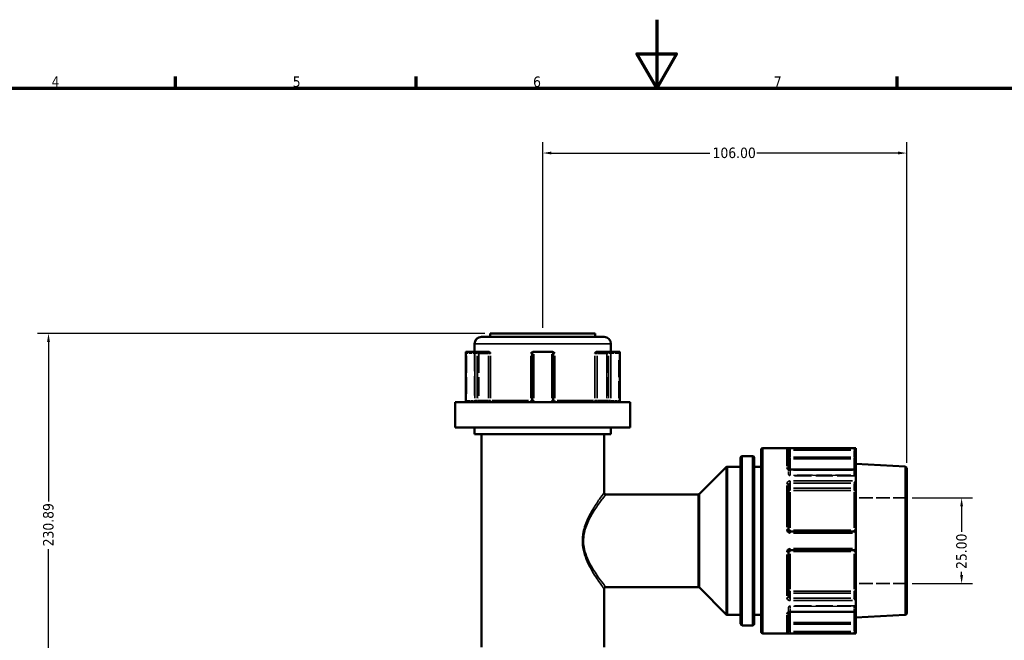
# Model space of a CAD drawing. Header units: millimetres. Extents: x 0 to 926, y 0 to 950.
# Tile 6 of 16: x 235 to 522, y 413 to 594. Entities that reach past the tile are written whole.
import ezdxf

# ---------------------------------------------------------------- set-up
doc = ezdxf.new("R2010")
doc.units = ezdxf.units.MM
doc.linetypes.add('DASHED', pattern=[0.2067, 0.1654, -0.0413])
for name, color, linetype, lineweight in [('Border (ANSI)', 7, 'Continuous', 70), ('Dimension (ANSI)', 7, 'Continuous', 25), ('Hidden (ANSI)', 7, 'DASHED', 35), ('Hidden Narrow (ANSI)', 7, 'DASHED', 25), ('Visible (ANSI)', 7, 'Continuous', 50), ('Visible Narrow (ANSI)', 7, 'Continuous', 35)]:
    doc.layers.add(name, color=color, linetype=linetype, lineweight=lineweight)
doc.styles.add('Note Text (ANSI)', font='tahoma.ttf')
doc.dimstyles.new('Default - mm (ANSI)', dxfattribs={"dimtxt": 3.048, "dimasz": 2.5, "dimexe": 3.175, "dimexo": 1.6002, "dimgap": 0.8, "dimtad": 0, "dimtoh": 1, "dimrnd": 1e-08, "dimzin": 4, "dimdsep": 46, "dimtxsty": 'Note Text (ANSI)', "dimcen": 0.09, "dimdle": 10, "dimclrd": 256, "dimclre": 256, "dimclrt": 256, "dimadec": 1, "dimazin": 1, "dimtfac": 1, "dimtofl": 0, "dimtmove": 0, "dimatfit": 3, "dimfxl": 1, "dimtolj": 1, "dimtzin": 4, "dimlwd": -1, "dimlwe": -1, "dimarcsym": 0})

# ---------------------------------------------------------------- blocks, each defined once
blk = doc.blocks.new('Borders Default Border')
at = {"layer": 'Border (ANSI)'}
for p, q in [((280.33, 574), (280.33, 577.45)), ((350.42, 574), (350.42, 577.45)), ((490.58, 574), (490.58, 577.45))]:
    blk.add_line(p, q, dxfattribs=at)
at = {"layer": 'Border (ANSI)', "flags": 128}
for points in [[(420.5, 594), (420.5, 574), (414.73, 584), (426.27, 584), (420.5, 574)], [(20, 20), (20, 574), (821, 574), (821, 20), (20, 20)]]:
    blk.add_lwpolyline(points, dxfattribs=at)
at = {"layer": 'Border (ANSI)', "char_height": 3.05, "attachment_point": 7, "style": 'Note Text (ANSI)'}
for s, insert in [('4', (244.23, 574.4)), ('5', (314.48, 574.34)), ('6', (384.49, 574.34)), ('7', (454.6, 574.4))]:
    blk.add_mtext(s, dxfattribs=dict(at, insert=insert))
blk = doc.blocks.new('*D8')
at = {"layer": 'Defpoints', "color": 0, "transparency": 16777216}
for p in [(243.33, 502.54), (372.01, 502.54), (388.63, 271.66)]:
    blk.add_point(p, dxfattribs=at)
at = {"layer": 'Dimension (ANSI)', "transparency": 16777216}
for p, q in [((370.41, 502.54), (240.16, 502.54)), ((243.33, 500.04), (243.33, 453.61)), ((243.33, 274.16), (243.33, 439.7)), ((387.03, 271.66), (240.16, 271.66))]:
    blk.add_line(p, q, dxfattribs=at)
for points in [[(242.91, 500.04), (243.75, 500.04), (243.33, 502.54)], [(242.91, 274.16), (243.75, 274.16), (243.33, 271.66)]]:
    blk.add_solid(points, dxfattribs=at)
at = {"layer": 'Dimension (ANSI)', "transparency": 16777216, "insert": (241.74, 440.5), "char_height": 3.048, "attachment_point": 1, "rotation": 90, "style": 'Note Text (ANSI)'}
blk.add_mtext('\\A1;230.89', dxfattribs=at)
blk = doc.blocks.new('*D9')
at = {"layer": 'Defpoints', "color": 0, "transparency": 16777216}
for p in [(493.31, 454.62), (493.31, 429.62), (509.31, 429.62)]:
    blk.add_point(p, dxfattribs=at)
at = {"layer": 'Dimension (ANSI)', "transparency": 16777216}
for p, q in [((494.91, 454.62), (512.48, 454.62)), ((509.31, 452.12), (509.31, 444.74)), ((509.31, 432.12), (509.31, 433.11)), ((494.91, 429.62), (512.48, 429.62))]:
    blk.add_line(p, q, dxfattribs=at)
for points in [[(508.89, 452.12), (509.72, 452.12), (509.31, 454.62)], [(508.89, 432.12), (509.72, 432.12), (509.31, 429.62)]]:
    blk.add_solid(points, dxfattribs=at)
at = {"layer": 'Dimension (ANSI)', "transparency": 16777216, "insert": (507.72, 433.91), "char_height": 3.048, "attachment_point": 1, "rotation": 90, "style": 'Note Text (ANSI)'}
blk.add_mtext('\\A1;25.00', dxfattribs=at)
blk = doc.blocks.new('*D10')
at = {"layer": 'Defpoints', "color": 0, "transparency": 16777216}
for p in [(493.31, 555.13), (387.31, 502.54), (493.31, 463.24)]:
    blk.add_point(p, dxfattribs=at)
at = {"layer": 'Dimension (ANSI)', "transparency": 16777216}
for p, q in [((387.31, 504.14), (387.31, 558.31)), ((493.31, 464.84), (493.31, 558.31)), ((389.81, 555.13), (435.97, 555.13)), ((490.81, 555.13), (449.64, 555.13))]:
    blk.add_line(p, q, dxfattribs=at)
for points in [[(389.81, 555.55), (389.81, 554.72), (387.31, 555.13)], [(490.81, 555.55), (490.81, 554.72), (493.31, 555.13)]]:
    blk.add_solid(points, dxfattribs=at)
at = {"layer": 'Dimension (ANSI)', "transparency": 16777216, "insert": (436.77, 556.72), "char_height": 3.048, "attachment_point": 1, "style": 'Note Text (ANSI)'}
blk.add_mtext('\\A1;106.00', dxfattribs=at)

msp = doc.modelspace()

# ---------------------------------------------------------------- linework, layer by layer
at = {"layer": 'Hidden (ANSI)', "ltscale": 34.3493}
for p, q in [((367.455, 497.194), (367.455, 482.994)), ((407.155, 497.194), (407.155, 482.994))]:
    msp.add_line(p, q, dxfattribs=at)
at = {"layer": 'Hidden (ANSI)', "ltscale": 33.139816}
for p, q in [((368.673, 496.694), (368.673, 482.994)), ((405.937, 496.694), (405.937, 482.994))]:
    msp.add_line(p, q, dxfattribs=at)
at = {"layer": 'Hidden (ANSI)', "ltscale": 0.083185}
msp.add_line((458.905, 463.008), (458.905, 462.981), dxfattribs=at)
at = {"layer": 'Hidden (ANSI)', "ltscale": 3.750024}
for p, q in [((458.905, 461.589), (458.905, 462.981)), ((458.905, 421.253), (458.905, 422.645))]:
    msp.add_line(p, q, dxfattribs=at)
at = {"layer": 'Hidden (ANSI)', "ltscale": 29.930656}
for p, q in [((477.965, 461.089), (459.405, 461.089)), ((477.965, 423.145), (459.405, 423.145))]:
    msp.add_line(p, q, dxfattribs=at)
at = {"layer": 'Hidden (ANSI)', "ltscale": 23.931623}
for p, q in [((493.305, 454.617), (478.465, 454.617)), ((493.305, 429.617), (478.465, 429.617))]:
    msp.add_line(p, q, dxfattribs=at)
at = {"layer": 'Hidden (ANSI)', "ltscale": 0.083281}
msp.add_line((458.905, 421.253), (458.905, 421.226), dxfattribs=at)
at = {"layer": 'Hidden (ANSI)', "ltscale": 0.346335}
for centre, start, end in [((369.173, 496.694), 159.15758, 180), ((405.437, 496.694), 0, 20.84242)]:
    msp.add_arc(centre, 0.5, start, end, dxfattribs=at)
at = {"layer": 'Hidden (ANSI)', "ltscale": 1.495845}
for centre, start, end in [((366.955, 482.994), 270, 0), ((368.173, 482.994), 270, 0), ((406.437, 482.994), 180, 270), ((407.655, 482.994), 180, 270), ((459.405, 461.589), 180, 270), ((477.965, 460.589), 0, 90), ((459.405, 422.645), 90, 180), ((477.965, 423.645), 270, 0)]:
    msp.add_arc(centre, 0.5, start, end, dxfattribs=at)
at = {"layer": 'Hidden (ANSI)', "ltscale": 1.29952}
for centre, major_axis, start_param, end_param in [((365.359, 496.694), (-0.483, 0.483), 0.2617994, 1.3089969), ((409.251, 496.694), (-0.483, -0.483), 1.8325957, 2.8797933)]:
    msp.add_ellipse(centre, major_axis=major_axis, ratio=0.2679492, start_param=start_param, end_param=end_param, dxfattribs=at)
at = {"layer": 'Hidden (ANSI)', "ltscale": 1.007576}
for centre, major_axis, start_param, end_param in [((477.965, 462.346), (0.462, 0.462), 0.3926991, 1.1780972), ((477.965, 421.888), (0.462, -0.462), 5.1050881, 5.8904862)]:
    msp.add_ellipse(centre, major_axis=major_axis, ratio=0.4142136, start_param=start_param, end_param=end_param, dxfattribs=at)
at = {"layer": 'Hidden (ANSI)', "ltscale": 1.940749}
for points, knots in [([(368.643, 496.694), (368.644, 496.695), (368.644, 496.696), (368.68, 496.803), (368.715, 496.903), (368.782, 497.047), (368.817, 497.108), (368.888, 497.178), (368.92, 497.194), (368.952, 497.194)], [-0.000316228, -0.000316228, -0.000316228, -0.000316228, 0, 0, 0.044767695, 0.044767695, 0.076339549, 0.076339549, 0.099395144, 0.099395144, 0.099395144, 0.099395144]), ([(405.658, 497.194), (405.691, 497.194), (405.723, 497.178), (405.793, 497.108), (405.828, 497.047), (405.896, 496.903), (405.93, 496.803), (405.966, 496.696), (405.967, 496.695), (405.967, 496.694)], [0.236796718, 0.236796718, 0.236796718, 0.236796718, 0.258427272, 0.258427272, 0.288047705, 0.288047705, 0.33004835, 0.33004835, 0.330345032, 0.330345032, 0.330345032, 0.330345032])]:
    msp.add_open_spline(points, degree=3, knots=knots, dxfattribs=at)
at = {"layer": 'Hidden (ANSI)', "ltscale": 0.48903}
msp.add_open_spline([(458.898, 463.017), (458.898, 463.017), (458.9, 463.013), (458.904, 463), (458.905, 462.991), (458.905, 462.981)], degree=3, knots=[0.124577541, 0.124577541, 0.124577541, 0.124577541, 0.140992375, 0.140992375, 0.157512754, 0.157512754, 0.157512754, 0.157512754], dxfattribs=at)
at = {"layer": 'Hidden (ANSI)', "ltscale": 0.487662}
msp.add_open_spline([(458.905, 462.981), (458.905, 463), (458.899, 463.016), (458.898, 463.017), (458.898, 463.017), (458.898, 463.017)], degree=3, knots=[0, 0, 0, 0, 0.031502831, 0.031502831, 0.032841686, 0.032841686, 0.032841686, 0.032841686], dxfattribs=at)
at = {"layer": 'Hidden (ANSI)', "ltscale": 2.105221}
msp.add_open_spline([(459.405, 421.388), (459.35, 421.388), (459.295, 421.383), (459.191, 421.366), (459.142, 421.354), (459.057, 421.325), (459.02, 421.308), (458.962, 421.276), (458.94, 421.26), (458.911, 421.234), (458.903, 421.224), (458.897, 421.214), (458.899, 421.217), (458.904, 421.233), (458.905, 421.243), (458.905, 421.253)], degree=3, knots=[0, 0, 0, 0, 0.02450984, 0.02450984, 0.04873565, 0.04873565, 0.07214944, 0.07214944, 0.09449088, 0.09449088, 0.11641991, 0.11641991, 0.14099237, 0.14099237, 0.15751275, 0.15751275, 0.15751275, 0.15751275], dxfattribs=at)
at = {"layer": 'Hidden (ANSI)', "ltscale": 0.488977}
msp.add_open_spline([(458.905, 421.253), (458.905, 421.234), (458.899, 421.218), (458.898, 421.217), (458.898, 421.217), (458.898, 421.217)], degree=3, knots=[0, 0, 0, 0, 0.031502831, 0.031502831, 0.032935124, 0.032935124, 0.032935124, 0.032935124], dxfattribs=at)
at = {"layer": 'Hidden Narrow (ANSI)', "ltscale": 6.056921}
for p, q in [((368.016, 496.694), (365.262, 496.694)), ((409.348, 496.694), (406.594, 496.694))]:
    msp.add_line(p, q, dxfattribs=at)
at = {"layer": 'Hidden Narrow (ANSI)', "ltscale": 29.825834}
for p, q in [((365.109, 496.009), (365.109, 483.679)), ((368.423, 483.679), (368.423, 496.009)), ((368.643, 496.009), (368.643, 483.679)), ((405.967, 483.679), (405.967, 496.009)), ((406.187, 496.009), (406.187, 483.679)), ((409.501, 483.679), (409.501, 496.009))]:
    msp.add_line(p, q, dxfattribs=at)
at = {"layer": 'Hidden Narrow (ANSI)', "ltscale": 0.540283}
for p, q in [((365.096, 482.994), (364.909, 482.994)), ((409.702, 482.994), (409.515, 482.994))]:
    msp.add_line(p, q, dxfattribs=at)
at = {"layer": 'Hidden Narrow (ANSI)', "ltscale": 4.762628}
for p, q in [((365.229, 482.994), (367.395, 482.994)), ((407.215, 482.994), (409.381, 482.994))]:
    msp.add_line(p, q, dxfattribs=at)
at = {"layer": 'Hidden Narrow (ANSI)', "ltscale": 0.071139}
for p, q in [((459.405, 462.701), (459.405, 462.727)), ((459.405, 421.507), (459.405, 421.533))]:
    msp.add_line(p, q, dxfattribs=at)
at = {"layer": 'Hidden Narrow (ANSI)', "ltscale": 3.550614}
for p, q in [((459.405, 462.627), (459.405, 461.308)), ((477.965, 461.308), (477.965, 462.627)), ((459.405, 422.926), (459.405, 421.607)), ((477.965, 421.607), (477.965, 422.926))]:
    msp.add_line(p, q, dxfattribs=at)
at = {"layer": 'Hidden Narrow (ANSI)', "ltscale": 26.937592}
for p, q in [((477.037, 462.7), (460.333, 462.7)), ((460.333, 461.235), (477.037, 461.235)), ((477.037, 461.192), (460.333, 461.192)), ((460.333, 423.042), (477.037, 423.042)), ((477.037, 422.999), (460.333, 422.999)), ((460.333, 421.534), (477.037, 421.534))]:
    msp.add_line(p, q, dxfattribs=at)
at = {"layer": 'Hidden Narrow (ANSI)', "ltscale": 0.490266}
for p, q in [((477.965, 462.707), (477.965, 462.839)), ((477.965, 421.395), (477.965, 421.527))]:
    msp.add_line(p, q, dxfattribs=at)
at = {"layer": 'Hidden Narrow (ANSI)', "ltscale": 0.673075}
for p, q in [((459.405, 461.089), (459.405, 461.222)), ((477.965, 461.222), (477.965, 461.089)), ((459.405, 423.012), (459.405, 423.145)), ((477.965, 423.145), (477.965, 423.012))]:
    msp.add_line(p, q, dxfattribs=at)
at = {"layer": 'Hidden Narrow (ANSI)', "ltscale": 0.602402}
msp.add_line((399.15, 442.117), (398.858, 442.117), dxfattribs=at)
at = {"layer": 'Hidden Narrow (ANSI)', "ltscale": 1.346251}
for centre, major_axis, ratio, start_param, end_param in [((368.673, 496.694), (0, 0.5), 0.5, 0.0785398, 1.4922565), ((405.937, 496.694), (0, 0.5), 0.5, 4.7909288, 6.2046455), ((368.173, 482.994), (0, -0.5), 0.5, 0.0785398, 1.4922565), ((368.173, 482.994), (0, -0.5), 0.94014, 0.0785398, 1.4922565), ((406.437, 482.994), (0, -0.5), 0.94014, 4.7909288, 6.2046455), ((406.437, 482.994), (0, -0.5), 0.5, 4.7909288, 6.2046455), ((459.405, 461.589), (-0.5, 0), 0.7071068, 0.0785398, 1.4922565), ((459.405, 461.589), (-0.5, 0), 0.7932537, 0.0785398, 1.4922565), ((477.965, 460.882), (0.5, 0), 0.7071068, 0.0785398, 1.4922565), ((477.965, 460.795), (0.5, 0), 0.7932537, 0.0785398, 1.4922565), ((459.405, 422.645), (-0.5, 0), 0.7932537, 4.7909288, 6.2046455), ((459.405, 422.645), (-0.5, 0), 0.7071068, 4.7909288, 6.2046455), ((477.965, 423.438), (0.5, 0), 0.7932537, 4.7909288, 6.2046455), ((477.965, 423.352), (0.5, 0), 0.7071068, 4.7909288, 6.2046455)]:
    msp.add_ellipse(centre, major_axis=major_axis, ratio=ratio, start_param=start_param, end_param=end_param, dxfattribs=at)
at = {"layer": 'Hidden Narrow (ANSI)', "ltscale": 0.062062}
msp.add_ellipse((458.405, 462.981), major_axis=(0.5, 0), ratio=0.7873189, start_param=0.0036263, end_param=0.0688989, dxfattribs=at)
at = {"layer": 'Hidden Narrow (ANSI)', "ltscale": 0.062173}
msp.add_ellipse((458.405, 421.253), major_axis=(0.5, 0), ratio=0.7873189, start_param=6.2141633, end_param=6.2795526, dxfattribs=at)
at = {"layer": 'Hidden Narrow (ANSI)', "ltscale": 1.368955}
for points, knots in [([(365.109, 482.994), (365.109, 482.962), (365.108, 482.93), (365.103, 482.848), (365.098, 482.798), (365.08, 482.695), (365.067, 482.642), (365.032, 482.548), (365.01, 482.512), (364.982, 482.496), (364.976, 482.494), (364.971, 482.494)], [-0.63188605, -0.63188605, -0.63188605, -0.63188605, -0.61251883, -0.61251883, -0.58153129, -0.58153129, -0.54124748, -0.54124748, -0.48887853, -0.48887853, -0.47412916, -0.47412916, -0.47412916, -0.47412916]), ([(409.64, 482.494), (409.634, 482.494), (409.628, 482.496), (409.601, 482.512), (409.578, 482.548), (409.544, 482.642), (409.53, 482.695), (409.513, 482.798), (409.507, 482.848), (409.502, 482.93), (409.501, 482.962), (409.501, 482.994)], [-0.78964294, -0.78964294, -0.78964294, -0.78964294, -0.77489403, -0.77489403, -0.72252491, -0.72252491, -0.68224097, -0.68224097, -0.65125333, -0.65125333, -0.63188605, -0.63188605, -0.63188605, -0.63188605])]:
    msp.add_open_spline(points, degree=3, knots=knots, dxfattribs=at)
at = {"layer": 'Hidden Narrow (ANSI)', "ltscale": 1.36077}
msp.add_open_spline([(459.405, 462.7), (459.372, 462.7), (459.339, 462.702), (459.255, 462.712), (459.205, 462.723), (459.1, 462.757), (459.047, 462.784), (458.952, 462.855), (458.918, 462.903), (458.906, 462.961), (458.905, 462.971), (458.905, 462.981)], degree=3, knots=[0, 0, 0, 0, 0.01979251, 0.01979251, 0.05146052, 0.05146052, 0.09262893, 0.09262893, 0.14614787, 0.14614787, 0.15751275, 0.15751275, 0.15751275, 0.15751275], dxfattribs=at)
at = {"layer": 'Hidden Narrow (ANSI)', "ltscale": 1.360673}
msp.add_open_spline([(458.905, 421.253), (458.905, 421.28), (458.913, 421.307), (458.952, 421.376), (458.995, 421.417), (459.127, 421.492), (459.226, 421.521), (459.355, 421.533), (459.38, 421.534), (459.405, 421.534)], degree=3, knots=[0, 0, 0, 0, 0.03042163, 0.03042163, 0.07909623, 0.07909623, 0.14237321, 0.14237321, 0.15751415, 0.15751415, 0.15751415, 0.15751415], dxfattribs=at)
at = {"layer": 'Visible (ANSI)'}
for p, q in [((372.005, 502.544), (402.605, 502.544)), ((372.005, 502.544), (372.005, 501.544)), ((402.605, 502.544), (402.605, 501.544)), ((367.455, 499.544), (367.455, 497.194)), ((369.455, 501.544), (405.155, 501.544)), ((407.155, 499.544), (407.155, 497.194)), ((364.859, 497.127), (364.859, 482.994)), ((364.924, 497.194), (367.484, 497.194)), ((371.233, 497.194), (367.484, 497.194)), ((371.58, 497.194), (371.233, 497.194)), ((384.245, 496.694), (384.245, 482.994)), ((384.745, 497.194), (384.678, 497.194)), ((384.745, 497.194), (389.865, 497.194)), ((389.933, 497.194), (389.865, 497.194)), ((390.365, 482.994), (390.365, 496.694)), ((403.377, 497.194), (403.031, 497.194)), ((407.127, 497.194), (403.377, 497.194)), ((407.127, 497.194), (409.687, 497.194)), ((409.751, 482.994), (409.751, 497.127)), ((361.805, 482.494), (412.805, 482.494)), ((361.805, 482.494), (361.805, 475.144)), ((412.805, 482.494), (412.805, 475.144)), ((361.805, 475.144), (412.805, 475.144)), ((367.455, 475.144), (367.455, 473.144)), ((407.155, 475.144), (407.155, 473.144)), ((367.455, 473.144), (407.155, 473.144)), ((369.455, 473.144), (369.455, 411.089)), ((405.155, 473.144), (405.155, 456.117)), ((450.905, 415.617), (450.905, 468.617)), ((478.465, 469.117), (451.405, 469.117)), ((458.905, 468.423), (458.905, 463.008)), ((478.463, 469.024), (477.965, 468.525)), ((478.465, 469.117), (478.465, 469.027)), ((478.465, 466.454), (478.465, 469.027)), ((444.905, 417.928), (444.905, 466.306)), ((448.405, 466.806), (445.405, 466.806)), ((448.905, 466.306), (448.905, 417.928)), ((478.465, 465.463), (478.465, 466.454)), ((478.465, 465.463), (478.465, 462.701)), ((432.952, 455.763), (440.759, 463.57)), ((444.905, 463.717), (441.112, 463.717)), ((450.905, 463.717), (448.905, 463.717)), ((478.319, 462.846), (459.405, 462.846)), ((492.831, 463.742), (478.465, 464.495)), ((478.465, 462.701), (478.465, 459.59)), ((493.305, 463.242), (493.305, 420.991)), ((478.465, 457.77), (478.465, 459.59)), ((458.905, 458.455), (458.905, 445.317)), ((478.465, 456.454), (478.465, 457.77)), ((478.465, 456.454), (478.465, 445.187)), ((432.598, 455.617), (405.655, 455.617)), ((477.965, 444.817), (459.405, 444.817)), ((478.465, 444.317), (478.465, 445.187)), ((478.465, 444.317), (478.465, 439.917)), ((458.905, 438.917), (458.905, 425.778)), ((459.405, 439.417), (477.965, 439.417)), ((478.465, 439.047), (478.465, 439.917)), ((478.465, 439.047), (478.465, 427.78)), ((405.155, 428.117), (405.155, 411.089)), ((432.598, 428.617), (405.655, 428.617)), ((432.952, 428.47), (440.759, 420.663)), ((478.465, 426.464), (478.465, 427.78)), ((478.465, 424.644), (478.465, 426.464)), ((478.465, 424.644), (478.465, 421.533)), ((444.905, 420.517), (441.112, 420.517)), ((450.905, 420.517), (448.905, 420.517)), ((458.905, 421.226), (458.905, 415.811)), ((459.405, 421.388), (478.319, 421.388)), ((478.465, 421.533), (478.465, 418.771)), ((492.831, 420.492), (478.465, 419.739)), ((478.465, 417.78), (478.465, 418.771)), ((448.405, 417.428), (445.405, 417.428)), ((478.465, 415.207), (478.465, 417.78)), ((478.465, 415.117), (451.405, 415.117)), ((477.965, 415.708), (478.463, 415.21)), ((478.465, 415.207), (478.465, 415.117))]:
    msp.add_line(p, q, dxfattribs=at)
for centre, radius, start, end in [((369.455, 499.544), 2, 90, 180), ((405.155, 499.544), 2, 0, 90), ((384.745, 496.694), 0.5, 96.1232, 180), ((389.865, 496.694), 0.5, 0, 83.8768), ((451.405, 468.617), 0.5, 90, 180), ((445.405, 466.306), 0.5, 90, 180), ((448.405, 466.306), 0.5, 0, 90), ((441.112, 463.217), 0.5, 90, 135), ((492.805, 463.242), 0.5, 0, 87), ((405.655, 456.117), 0.5, 180, 270), ((432.598, 456.117), 0.5, 270, 315), ((477.965, 444.317), 0.5, 4.76211, 90), ((477.965, 439.917), 0.5, 270, 355.23789), ((405.655, 428.117), 0.5, 90, 180), ((432.598, 428.117), 0.5, 45, 90), ((441.112, 421.017), 0.5, 225, 270), ((492.805, 420.991), 0.5, 273, 0), ((445.405, 417.928), 0.5, 180, 270), ((448.405, 417.928), 0.5, 270, 0), ((451.405, 415.617), 0.5, 180, 270)]:
    msp.add_arc(centre, radius, start, end, dxfattribs=at)
for centre, major_axis, ratio, start_param, end_param in [((365.359, 496.694), (-0.483, 0.483), 0.2679492, 6.1282559, 6.5449847), ((367.919, 496.694), (0.483, -0.483), 0.2679492, 1.3089969, 2.7729233), ((406.691, 496.694), (0.483, 0.483), 0.2679492, 0.3686694, 1.8325957), ((409.251, 496.694), (-0.483, -0.483), 0.2679492, 2.8797933, 3.2965221), ((477.965, 462.346), (0.462, 0.462), 0.4142136, 5.9736008, 6.6758844), ((477.965, 459.235), (-0.462, -0.462), 0.4142136, 1.1780972, 2.665779), ((477.965, 424.999), (-0.462, 0.462), 0.4142136, 3.6174063, 5.1050881), ((477.965, 421.888), (0.462, -0.462), 0.4142136, 5.8904862, 6.5927699)]:
    msp.add_ellipse(centre, major_axis=major_axis, ratio=ratio, start_param=start_param, end_param=end_param, dxfattribs=at)
for points in [[(364.902, 497.192), (364.909, 497.193), (364.917, 497.194), (364.924, 497.194)], [(367.484, 497.194), (367.494, 497.194), (367.505, 497.193), (367.515, 497.192)], [(384.692, 497.192), (384.71, 497.193), (384.728, 497.194), (384.745, 497.194)], [(389.865, 497.194), (389.883, 497.194), (389.901, 497.193), (389.919, 497.192)], [(407.095, 497.192), (407.106, 497.193), (407.116, 497.194), (407.127, 497.194)], [(409.687, 497.194), (409.694, 497.194), (409.701, 497.193), (409.708, 497.192)], [(478.465, 469.027), (478.465, 469.026), (478.465, 469.025), (478.463, 469.024)], [(478.463, 462.728), (478.465, 462.719), (478.465, 462.71), (478.465, 462.701)], [(478.465, 459.59), (478.465, 459.579), (478.465, 459.569), (478.463, 459.558)], [(478.463, 444.358), (478.465, 444.344), (478.465, 444.331), (478.465, 444.317)], [(478.465, 439.917), (478.465, 439.903), (478.465, 439.889), (478.463, 439.875)], [(478.463, 424.676), (478.465, 424.665), (478.465, 424.655), (478.465, 424.644)], [(478.465, 421.533), (478.465, 421.524), (478.465, 421.515), (478.463, 421.506)], [(478.463, 415.21), (478.465, 415.209), (478.465, 415.208), (478.465, 415.207)]]:
    msp.add_open_spline(points, degree=3, dxfattribs=at)
for points, knots in [([(371.58, 497.194), (371.632, 497.194), (371.684, 497.178), (371.803, 497.108), (371.863, 497.047), (371.983, 496.903), (372.047, 496.803), (372.115, 496.696), (372.115, 496.695), (372.116, 496.694)], [0.23679675, 0.23679675, 0.23679675, 0.23679675, 0.258427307, 0.258427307, 0.288047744, 0.288047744, 0.330048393, 0.330048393, 0.330345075, 0.330345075, 0.330345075, 0.330345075]), ([(383.833, 496.694), (383.833, 496.695), (383.834, 496.696), (383.938, 496.803), (384.036, 496.903), (384.225, 497.047), (384.32, 497.108), (384.509, 497.178), (384.593, 497.194), (384.678, 497.194)], [-0.000316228, -0.000316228, -0.000316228, -0.000316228, 0, 0, 0.04476771, 0.04476771, 0.07633958, 0.07633958, 0.099395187, 0.099395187, 0.099395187, 0.099395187]), ([(389.933, 497.194), (390.018, 497.194), (390.101, 497.178), (390.291, 497.108), (390.386, 497.047), (390.574, 496.903), (390.672, 496.803), (390.776, 496.696), (390.777, 496.695), (390.778, 496.694)], [0.236796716, 0.236796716, 0.236796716, 0.236796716, 0.258427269, 0.258427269, 0.288047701, 0.288047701, 0.330048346, 0.330048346, 0.330345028, 0.330345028, 0.330345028, 0.330345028]), ([(402.494, 496.694), (402.495, 496.695), (402.495, 496.696), (402.563, 496.803), (402.627, 496.903), (402.747, 497.047), (402.808, 497.108), (402.927, 497.178), (402.979, 497.194), (403.031, 497.194)], [-0.000316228, -0.000316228, -0.000316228, -0.000316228, 0, 0, 0.044767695, 0.044767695, 0.076339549, 0.076339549, 0.099395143, 0.099395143, 0.099395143, 0.099395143]), ([(364.785, 482.494), (364.793, 482.516), (364.801, 482.542), (364.816, 482.598), (364.823, 482.629), (364.836, 482.695), (364.841, 482.73), (364.85, 482.803), (364.853, 482.84), (364.858, 482.917), (364.859, 482.956), (364.859, 482.994)], [0.558639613, 0.558639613, 0.558639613, 0.558639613, 0.5732889, 0.5732889, 0.587938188, 0.587938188, 0.602587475, 0.602587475, 0.617236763, 0.617236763, 0.63188605, 0.63188605, 0.63188605, 0.63188605]), ([(384.245, 482.994), (384.245, 482.946), (384.238, 482.897), (384.202, 482.776), (384.161, 482.707), (384.039, 482.577), (383.947, 482.526), (383.814, 482.498), (383.78, 482.494), (383.745, 482.494)], [-0.2354349, -0.2354349, -0.2354349, -0.2354349, -0.20621481, -0.20621481, -0.15946266, -0.15946266, -0.09868487, -0.09868487, -0.07767797, -0.07767797, -0.07767797, -0.07767797]), ([(390.865, 482.494), (390.841, 482.494), (390.817, 482.496), (390.707, 482.512), (390.625, 482.548), (390.504, 482.643), (390.46, 482.695), (390.402, 482.798), (390.384, 482.848), (390.368, 482.93), (390.365, 482.962), (390.365, 482.994)], [-0.78964304, -0.78964304, -0.78964304, -0.78964304, -0.77486935, -0.77486935, -0.72250929, -0.72250929, -0.68223232, -0.68223232, -0.65125004, -0.65125004, -0.63188611, -0.63188611, -0.63188611, -0.63188611]), ([(409.751, 482.994), (409.751, 482.956), (409.752, 482.917), (409.757, 482.84), (409.76, 482.803), (409.769, 482.73), (409.775, 482.695), (409.787, 482.629), (409.794, 482.598), (409.809, 482.542), (409.817, 482.516), (409.825, 482.494)], [0.63188605, 0.63188605, 0.63188605, 0.63188605, 0.646535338, 0.646535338, 0.661184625, 0.661184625, 0.675833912, 0.675833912, 0.6904832, 0.6904832, 0.705132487, 0.705132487, 0.705132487, 0.705132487]), ([(459.405, 462.846), (459.35, 462.846), (459.295, 462.851), (459.191, 462.868), (459.142, 462.88), (459.057, 462.909), (459.02, 462.926), (458.962, 462.958), (458.94, 462.974), (458.911, 463), (458.903, 463.01), (458.899, 463.016), (458.898, 463.017), (458.898, 463.017)], [0, 0, 0, 0, 0.02450984, 0.02450984, 0.04873565, 0.04873565, 0.07214944, 0.07214944, 0.09449088, 0.09449088, 0.11641991, 0.11641991, 0.12457754, 0.12457754, 0.12457754, 0.12457754]), ([(459.405, 444.817), (459.372, 444.817), (459.34, 444.82), (459.256, 444.837), (459.207, 444.855), (459.102, 444.914), (459.049, 444.959), (458.954, 445.083), (458.92, 445.168), (458.907, 445.275), (458.905, 445.296), (458.905, 445.317)], [0, 0, 0, 0, 0.01963427, 0.01963427, 0.05104911, 0.05104911, 0.0918884, 0.0918884, 0.14497947, 0.14497947, 0.15751281, 0.15751281, 0.15751281, 0.15751281]), ([(458.905, 438.917), (458.905, 438.974), (458.915, 439.031), (458.965, 439.17), (459.019, 439.248), (459.178, 439.377), (459.292, 439.417), (459.405, 439.417)], [0, 0, 0, 0, 0.03435848, 0.03435848, 0.08933205, 0.08933205, 0.15751354, 0.15751354, 0.15751354, 0.15751354]), ([(458.898, 421.217), (458.898, 421.217), (458.904, 421.226), (458.932, 421.253), (458.952, 421.268), (459.003, 421.3), (459.036, 421.316), (459.113, 421.345), (459.158, 421.358), (459.255, 421.378), (459.309, 421.385), (459.377, 421.387), (459.391, 421.388), (459.405, 421.388)], [0.03293512, 0.03293512, 0.03293512, 0.03293512, 0.05971916, 0.05971916, 0.08175749, 0.08175749, 0.10395199, 0.10395199, 0.1271525, 0.1271525, 0.15122998, 0.15122998, 0.15751415, 0.15751415, 0.15751415, 0.15751415])]:
    msp.add_open_spline(points, degree=3, knots=knots, dxfattribs=at)
at = {"layer": 'Visible Narrow (ANSI)'}
for p, q in [((406.911, 499.544), (367.7, 499.544)), ((364.902, 483.704), (364.902, 496.482)), ((367.515, 496.482), (367.515, 483.704)), ((368.335, 496.694), (371.318, 496.694)), ((371.514, 496.694), (372.093, 496.694)), ((383.867, 496.694), (384.244, 496.694)), ((384.692, 483.704), (384.692, 496.482)), ((389.919, 496.482), (389.919, 483.704)), ((390.366, 496.694), (390.744, 496.694)), ((402.518, 496.694), (403.096, 496.694)), ((403.293, 496.694), (406.276, 496.694)), ((407.095, 483.704), (407.095, 496.482)), ((409.708, 496.482), (409.708, 483.704)), ((368.169, 483.679), (368.169, 496.009)), ((371.483, 496.009), (371.483, 483.679)), ((372.116, 483.679), (372.116, 496.009)), ((383.833, 496.009), (383.833, 483.679)), ((390.778, 483.679), (390.778, 496.009)), ((402.494, 496.009), (402.494, 483.679)), ((403.127, 483.679), (403.127, 496.009)), ((406.441, 496.009), (406.441, 483.679)), ((364.898, 482.994), (364.859, 482.994)), ((368.137, 482.994), (367.538, 482.994)), ((371.318, 482.994), (368.335, 482.994)), ((372.093, 482.994), (371.514, 482.994)), ((372.569, 482.994), (383.155, 482.994)), ((384.244, 482.994), (383.867, 482.994)), ((384.656, 482.994), (384.247, 482.994)), ((390.364, 482.994), (389.955, 482.994)), ((390.744, 482.994), (390.366, 482.994)), ((391.455, 482.994), (402.041, 482.994)), ((403.096, 482.994), (402.518, 482.994)), ((406.276, 482.994), (403.293, 482.994)), ((407.072, 482.994), (406.474, 482.994)), ((409.751, 482.994), (409.713, 482.994)), ((451.405, 468.785), (451.405, 415.449)), ((458.405, 463.819), (458.405, 468.821)), ((459.405, 468.563), (459.405, 469.019)), ((459.405, 466.558), (459.405, 468.422)), ((460.333, 468.525), (477.037, 468.525)), ((477.511, 469.024), (460.358, 469.024)), ((477.965, 468.422), (477.965, 466.558)), ((445.405, 466.502), (445.405, 417.732)), ((448.405, 417.732), (448.405, 466.502)), ((459.366, 466.454), (458.907, 466.454)), ((459.405, 465.964), (459.405, 466.418)), ((459.405, 465.891), (459.405, 463.086)), ((477.037, 466.454), (460.333, 466.454)), ((460.333, 465.958), (477.037, 465.958)), ((477.965, 466.418), (477.965, 465.964)), ((477.965, 463.086), (477.965, 465.891)), ((478.464, 466.454), (478.004, 466.454)), ((440.759, 420.927), (440.759, 463.306)), ((441.112, 463.451), (441.112, 420.783)), ((459.405, 462.739), (459.405, 462.846)), ((460.358, 462.728), (477.511, 462.728)), ((492.831, 420.758), (492.831, 463.476)), ((459.405, 458.909), (459.405, 459.529)), ((477.511, 459.558), (460.358, 459.558)), ((458.405, 446.104), (458.405, 458.18)), ((459.405, 457.49), (459.405, 458.808)), ((459.405, 456.788), (459.405, 457.39)), ((459.405, 456.254), (459.405, 445.875)), ((460.333, 458.881), (477.037, 458.881)), ((477.037, 457.417), (460.333, 457.417)), ((460.333, 456.759), (477.037, 456.759)), ((477.965, 458.808), (477.965, 457.49)), ((477.965, 457.39), (477.965, 456.788)), ((477.965, 445.875), (477.965, 456.254)), ((432.598, 428.783), (432.598, 455.451)), ((432.952, 455.595), (432.952, 428.638)), ((459.405, 444.818), (459.405, 445.216)), ((459.405, 444.395), (459.405, 444.816)), ((477.037, 445.252), (460.333, 445.252)), ((477.965, 445.216), (477.965, 444.818)), ((460.358, 444.358), (477.511, 444.358)), ((459.405, 439.418), (459.405, 439.838)), ((459.405, 439.018), (459.405, 439.416)), ((460.333, 438.982), (477.037, 438.982)), ((477.511, 439.875), (460.358, 439.875)), ((477.965, 439.416), (477.965, 439.018)), ((458.405, 426.054), (458.405, 438.13)), ((459.405, 438.359), (459.405, 427.98)), ((477.965, 427.98), (477.965, 438.359)), ((459.405, 426.843), (459.405, 427.446)), ((477.037, 427.475), (460.333, 427.475)), ((477.965, 427.446), (477.965, 426.843)), ((459.405, 425.426), (459.405, 426.744)), ((459.405, 424.705), (459.405, 425.325)), ((460.333, 426.817), (477.037, 426.817)), ((477.037, 425.352), (460.333, 425.352)), ((460.358, 424.676), (477.511, 424.676)), ((477.965, 426.744), (477.965, 425.426)), ((458.405, 415.413), (458.405, 420.415)), ((459.405, 421.388), (459.405, 421.495)), ((459.405, 421.148), (459.405, 418.343)), ((477.511, 421.506), (460.358, 421.506)), ((477.965, 418.343), (477.965, 421.148)), ((458.907, 417.78), (459.366, 417.78)), ((459.405, 417.816), (459.405, 418.269)), ((459.405, 415.812), (459.405, 417.676)), ((477.037, 418.275), (460.333, 418.275)), ((460.333, 417.78), (477.037, 417.78)), ((477.965, 418.269), (477.965, 417.816)), ((477.965, 417.676), (477.965, 415.812)), ((478.004, 417.78), (478.464, 417.78)), ((459.405, 415.215), (459.405, 415.671)), ((477.037, 415.708), (460.333, 415.708)), ((460.358, 415.21), (477.511, 415.21))]:
    msp.add_line(p, q, dxfattribs=at)
for centre, major_axis, ratio, start_param, end_param in [((371.233, 496.694), (0, 0.5), 0.5, 4.7909288, 6.2046455), ((403.377, 496.694), (0, 0.5), 0.5, 0.0785398, 1.4922565), ((371.733, 482.994), (0, -0.5), 0.5, 4.7909288, 6.2046455), ((371.733, 482.994), (0, -0.5), 0.7652014, 0.0785398, 1.4922565), ((383.745, 482.994), (0, -0.5), 0.1749386, 0.0785398, 1.4922565), ((390.865, 482.994), (0, -0.5), 0.1749386, 4.7909288, 6.2046455), ((402.877, 482.994), (0, -0.5), 0.7652014, 4.7909288, 6.2046455), ((402.877, 482.994), (0, -0.5), 0.5, 0.0785398, 1.4922565), ((458.405, 468.423), (0.5, 0), 0.9926824, 0.0785398, 1.4922565), ((459.405, 466.454), (-0.5, 0), 0.9914662, 0.0785398, 1.4922565), ((477.965, 465.463), (0.5, 0), 0.9914662, 0.0785398, 1.4922565), ((458.405, 462.981), (0.5, 0), 0.7873189, 0.1474387, 1.4958828), ((458.405, 458.455), (0.5, 0), 0.616546, 0.0785398, 1.4922565), ((459.405, 457.063), (-0.5, 0), 0.7071068, 4.7909288, 6.2046455), ((459.405, 457.063), (-0.5, 0), 0.6088913, 0.0785398, 1.4922565), ((477.965, 457.77), (0.5, 0), 0.7071068, 4.7909288, 6.2046455), ((477.965, 456.454), (0.5, 0), 0.6088913, 0.0785398, 1.4922565), ((458.405, 445.317), (0.5, 0), 0.1207547, 0.0785398, 1.4922565), ((459.405, 445.317), (-0.5, 0), 0.1303639, 0.0785398, 1.4922565), ((477.965, 445.187), (0.5, 0), 0.1303639, 0.0785398, 1.4922565), ((458.405, 438.917), (0.5, 0), 0.1207547, 4.7909288, 6.2046455), ((459.405, 438.917), (-0.5, 0), 0.1303639, 4.7909288, 6.2046455), ((477.965, 439.047), (0.5, 0), 0.1303639, 4.7909288, 6.2046455), ((459.405, 427.171), (-0.5, 0), 0.6088913, 4.7909288, 6.2046455), ((477.965, 427.78), (0.5, 0), 0.6088913, 4.7909288, 6.2046455), ((458.405, 425.778), (0.5, 0), 0.616546, 4.7909288, 6.2046455), ((459.405, 427.171), (-0.5, 0), 0.7071068, 0.0785398, 1.4922565), ((477.965, 426.464), (0.5, 0), 0.7071068, 0.0785398, 1.4922565), ((458.405, 421.253), (0.5, 0), 0.7873189, 4.7872961, 6.1356235), ((459.405, 417.78), (-0.5, 0), 0.9914662, 4.7909288, 6.2046455), ((477.965, 418.771), (0.5, 0), 0.9914662, 4.7909288, 6.2046455), ((458.405, 415.811), (0.5, 0), 0.9926824, 4.7909288, 6.2046455)]:
    msp.add_ellipse(centre, major_axis=major_axis, ratio=ratio, start_param=start_param, end_param=end_param, dxfattribs=at)
for points, knots in [([(364.847, 482.494), (364.848, 482.5), (364.849, 482.506), (364.871, 482.602), (364.886, 482.701), (364.899, 482.865), (364.902, 482.93), (364.902, 482.994)], [0.579500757, 0.579500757, 0.579500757, 0.579500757, 0.58153129, 0.58153129, 0.612518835, 0.612518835, 0.63188605, 0.63188605, 0.63188605, 0.63188605]), ([(367.515, 482.994), (367.515, 482.93), (367.519, 482.865), (367.539, 482.701), (367.56, 482.602), (367.593, 482.506), (367.595, 482.5), (367.597, 482.494)], [0.631886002, 0.631886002, 0.631886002, 0.631886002, 0.65125392, 0.65125392, 0.682242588, 0.682242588, 0.684271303, 0.684271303, 0.684271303, 0.684271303]), ([(368.531, 482.494), (368.512, 482.494), (368.494, 482.496), (368.412, 482.512), (368.352, 482.548), (368.265, 482.642), (368.234, 482.695), (368.195, 482.798), (368.182, 482.848), (368.171, 482.93), (368.169, 482.962), (368.169, 482.994)], [-0.78964289, -0.78964289, -0.78964289, -0.78964289, -0.77489871, -0.77489871, -0.72252786, -0.72252786, -0.68224259, -0.68224259, -0.65125392, -0.65125392, -0.631886, -0.631886, -0.631886, -0.631886]), ([(384.555, 482.494), (384.594, 482.561), (384.626, 482.632), (384.677, 482.8), (384.692, 482.897), (384.692, 482.994)], [0.183049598, 0.183049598, 0.183049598, 0.183049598, 0.206214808, 0.206214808, 0.235434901, 0.235434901, 0.235434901, 0.235434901]), ([(389.919, 482.994), (389.919, 482.93), (389.925, 482.865), (389.958, 482.701), (389.994, 482.603), (390.048, 482.506), (390.052, 482.5), (390.055, 482.494)], [0.631886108, 0.631886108, 0.631886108, 0.631886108, 0.651250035, 0.651250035, 0.682232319, 0.682232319, 0.684271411, 0.684271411, 0.684271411, 0.684271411]), ([(406.441, 482.994), (406.441, 482.946), (406.436, 482.897), (406.411, 482.776), (406.383, 482.707), (406.297, 482.577), (406.231, 482.526), (406.132, 482.498), (406.106, 482.494), (406.08, 482.494)], [-0.31350591, -0.31350591, -0.31350591, -0.31350591, -0.28428582, -0.28428582, -0.23753367, -0.23753367, -0.17675588, -0.17675588, -0.15574903, -0.15574903, -0.15574903, -0.15574903]), ([(407.014, 482.494), (407.037, 482.561), (407.056, 482.632), (407.086, 482.8), (407.095, 482.897), (407.095, 482.994)], [0.261120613, 0.261120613, 0.261120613, 0.261120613, 0.28428582, 0.28428582, 0.313505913, 0.313505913, 0.313505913, 0.313505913]), ([(409.708, 482.994), (409.708, 482.93), (409.711, 482.865), (409.724, 482.701), (409.739, 482.602), (409.761, 482.506), (409.762, 482.5), (409.764, 482.494)], [0.63188605, 0.63188605, 0.63188605, 0.63188605, 0.651253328, 0.651253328, 0.682240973, 0.682240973, 0.684271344, 0.684271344, 0.684271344, 0.684271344]), ([(459.405, 469.024), (459.178, 469.024), (458.952, 469.017), (458.633, 468.993), (458.524, 468.978), (458.425, 468.947), (458.405, 468.933), (458.405, 468.919)], [-0.15751354, -0.15751354, -0.15751354, -0.15751354, -0.08933205, -0.08933205, -0.03435848, -0.03435848, 0, 0, 0, 0]), ([(458.905, 468.423), (458.905, 468.437), (458.915, 468.45), (458.965, 468.48), (459.019, 468.495), (459.178, 468.519), (459.292, 468.525), (459.405, 468.525)], [0, 0, 0, 0, 0.03435848, 0.03435848, 0.08933205, 0.08933205, 0.15751354, 0.15751354, 0.15751354, 0.15751354]), ([(458.405, 463.375), (458.405, 463.351), (458.407, 463.327), (458.432, 463.191), (458.499, 463.081), (458.689, 462.918), (458.794, 462.857), (459.005, 462.779), (459.105, 462.754), (459.273, 462.732), (459.339, 462.728), (459.405, 462.728)], [-0.15751275, -0.15751275, -0.15751275, -0.15751275, -0.14614787, -0.14614787, -0.09262893, -0.09262893, -0.05146052, -0.05146052, -0.01979251, -0.01979251, 0, 0, 0, 0]), ([(459.405, 459.558), (459.355, 459.558), (459.304, 459.555), (459.046, 459.524), (458.848, 459.446), (458.585, 459.239), (458.499, 459.126), (458.421, 458.926), (458.405, 458.845), (458.405, 458.764)], [-0.15751415, -0.15751415, -0.15751415, -0.15751415, -0.14237321, -0.14237321, -0.07909623, -0.07909623, -0.03042163, -0.03042163, 0, 0, 0, 0]), ([(405.155, 456.117), (405.155, 456.117), (405.151, 456.112), (405.079, 456.014), (404.738, 455.559), (403.708, 454.111), (403.038, 453.146), (401.699, 450.995), (401.036, 449.848), (399.878, 447.358), (399.376, 446.019), (398.913, 443.681), (398.825, 442.743), (398.867, 441.071), (398.954, 440.338), (399.5, 437.604), (400.325, 435.782), (401.999, 432.679), (402.863, 431.365), (404.173, 429.454), (404.661, 428.787), (405.077, 428.222), (405.152, 428.12), (405.153, 428.119)], [-6.4675596, -6.4675596, -6.4675596, -6.4675596, -6.405472, -6.405472, -5.8926157, -5.8926157, -5.3969798, -5.3969798, -4.9600408, -4.9600408, -4.5445233, -4.5445233, -4.282892, -4.282892, -4.0766873, -4.0766873, -3.4904915, -3.4904915, -2.9204118, -2.9204118, -2.4318701, -2.4318701, -2.1558464, -2.1558464, -2.1558464, -2.1558464]), ([(458.905, 458.455), (458.905, 458.5), (458.913, 458.543), (458.952, 458.651), (458.995, 458.712), (459.127, 458.822), (459.226, 458.864), (459.355, 458.88), (459.38, 458.881), (459.405, 458.881)], [0, 0, 0, 0, 0.03042163, 0.03042163, 0.07909623, 0.07909623, 0.14237321, 0.14237321, 0.15751415, 0.15751415, 0.15751415, 0.15751415]), ([(405.653, 428.619), (405.652, 428.62), (405.574, 428.719), (405.148, 429.263), (404.645, 429.906), (403.298, 431.749), (402.411, 433.016), (400.69, 436.008), (399.842, 437.766), (399.28, 440.401), (399.191, 441.108), (399.148, 442.72), (399.238, 443.626), (399.714, 445.879), (400.23, 447.17), (401.42, 449.572), (402.102, 450.678), (403.479, 452.752), (404.167, 453.682), (405.226, 455.079), (405.577, 455.518), (405.651, 455.612), (405.655, 455.617), (405.655, 455.617)], [2.1558464, 2.1558464, 2.1558464, 2.1558464, 2.4318701, 2.4318701, 2.9204118, 2.9204118, 3.4904915, 3.4904915, 4.0766873, 4.0766873, 4.282892, 4.282892, 4.5445233, 4.5445233, 4.9600408, 4.9600408, 5.3969798, 5.3969798, 5.8926157, 5.8926157, 6.405472, 6.405472, 6.4675596, 6.4675596, 6.4675596, 6.4675596]), ([(458.405, 445.377), (458.405, 445.335), (458.408, 445.293), (458.435, 445.073), (458.504, 444.901), (458.693, 444.649), (458.798, 444.556), (459.008, 444.436), (459.107, 444.399), (459.274, 444.365), (459.34, 444.358), (459.405, 444.358)], [-0.15751281, -0.15751281, -0.15751281, -0.15751281, -0.14497947, -0.14497947, -0.0918884, -0.0918884, -0.05104911, -0.05104911, -0.01963427, -0.01963427, 0, 0, 0, 0]), ([(459.405, 439.875), (459.178, 439.875), (458.952, 439.793), (458.633, 439.53), (458.524, 439.373), (458.425, 439.088), (458.405, 438.972), (458.405, 438.857)], [-0.15751354, -0.15751354, -0.15751354, -0.15751354, -0.08933205, -0.08933205, -0.03435848, -0.03435848, 0, 0, 0, 0]), ([(458.405, 425.47), (458.405, 425.44), (458.407, 425.409), (458.432, 425.238), (458.499, 425.102), (458.689, 424.903), (458.794, 424.83), (459.005, 424.736), (459.105, 424.707), (459.273, 424.681), (459.339, 424.676), (459.405, 424.676)], [-0.15751275, -0.15751275, -0.15751275, -0.15751275, -0.14614787, -0.14614787, -0.09262893, -0.09262893, -0.05146052, -0.05146052, -0.01979251, -0.01979251, 0, 0, 0, 0]), ([(459.405, 425.352), (459.372, 425.352), (459.339, 425.355), (459.255, 425.369), (459.205, 425.384), (459.1, 425.434), (459.047, 425.473), (458.952, 425.579), (458.918, 425.652), (458.906, 425.745), (458.905, 425.762), (458.905, 425.778)], [0, 0, 0, 0, 0.01979251, 0.01979251, 0.05146052, 0.05146052, 0.09262893, 0.09262893, 0.14614787, 0.14614787, 0.15751275, 0.15751275, 0.15751275, 0.15751275]), ([(459.405, 421.506), (459.355, 421.506), (459.304, 421.503), (459.046, 421.477), (458.848, 421.411), (458.585, 421.24), (458.499, 421.148), (458.421, 420.987), (458.405, 420.923), (458.405, 420.859)], [-0.15751415, -0.15751415, -0.15751415, -0.15751415, -0.14237321, -0.14237321, -0.07909623, -0.07909623, -0.03042163, -0.03042163, 0, 0, 0, 0]), ([(458.405, 415.314), (458.405, 415.309), (458.408, 415.304), (458.435, 415.279), (458.504, 415.26), (458.693, 415.236), (458.798, 415.227), (459.008, 415.217), (459.107, 415.214), (459.274, 415.211), (459.34, 415.21), (459.405, 415.21)], [-0.15751281, -0.15751281, -0.15751281, -0.15751281, -0.14497947, -0.14497947, -0.0918884, -0.0918884, -0.05104911, -0.05104911, -0.01963427, -0.01963427, 0, 0, 0, 0]), ([(459.405, 415.708), (459.372, 415.708), (459.34, 415.709), (459.256, 415.712), (459.207, 415.715), (459.102, 415.725), (459.049, 415.733), (458.954, 415.758), (458.92, 415.776), (458.907, 415.801), (458.905, 415.806), (458.905, 415.811)], [0, 0, 0, 0, 0.01963427, 0.01963427, 0.05104911, 0.05104911, 0.0918884, 0.0918884, 0.14497947, 0.14497947, 0.15751281, 0.15751281, 0.15751281, 0.15751281])]:
    msp.add_open_spline(points, degree=3, knots=knots, dxfattribs=at)

# ---------------------------------------------------------------- block references
msp.add_blockref('Borders Default Border', (0, 0))

# ---------------------------------------------------------------- dimensions: what is measured, and where the dimension line sits
at = {"layer": 'Dimension (ANSI)'}
dim = msp.add_linear_dim(base=(493.305, 555.132), p1=(387.305, 502.544), p2=(493.305, 463.242), dimstyle='Default - mm (ANSI)', override={"dimgap": 0.8, "dimtoh": 0, "dimdec": 2, "dimtol": 0, "dimlim": 0, "dimtp": 0, "dimtm": 0, "dimtdec": 2, "dimatfit": 1}, dxfattribs=at)
dim.commit()
dim.dimension.update_dxf_attribs({"geometry": '*D10', "text_midpoint": (442.805, 555.132), "dimtype": 160})
for base, p1, p2, picture, middle in [((243.331, 502.544), (388.63, 271.657), (372.005, 502.544), '*D8', (243.331, 446.656)), ((509.305, 429.617), (493.305, 454.617), (493.305, 429.617), '*D9', (509.305, 438.926))]:
    dim = msp.add_linear_dim(base=base, p1=p1, p2=p2, angle=90, dimstyle='Default - mm (ANSI)', override={"dimgap": 0.8, "dimtoh": 0, "dimdec": 2, "dimtol": 0, "dimlim": 0, "dimtp": 0, "dimtm": 0, "dimtdec": 2, "dimatfit": 1}, dxfattribs=at)
    dim.commit()
    dim.dimension.update_dxf_attribs({"geometry": picture, "text_midpoint": middle, "dimtype": 160})

doc.saveas('drawing.dxf')
